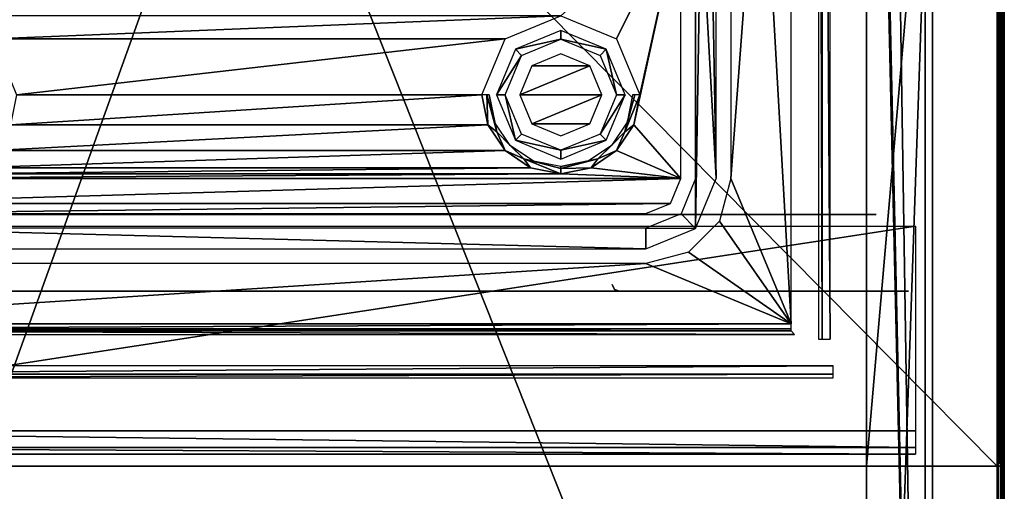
# Model space of a CAD drawing. Header units: millimetres. Extents: x -4 to 59, y -78 to 78.
# Tile 3 of 6: x 18 to 59, y -33 to -13. Entities that reach past the tile are written whole.
import ezdxf

# ---------------------------------------------------------------- set-up
doc = ezdxf.new("R2010")
doc.units = ezdxf.units.MM
doc.header["$LTSCALE"] = 65.185185
for name, color, linetype in [('10', 7, 'CONTINUOUS'), ('12', 7, 'CONTINUOUS'), ('13', 7, 'CONTINUOUS'), ('16', 7, 'CONTINUOUS'), ('19', 7, 'CONTINUOUS'), ('2', 7, 'CONTINUOUS'), ('22', 7, 'CONTINUOUS'), ('25', 7, 'CONTINUOUS'), ('3', 7, 'CONTINUOUS'), ('33', 7, 'CONTINUOUS'), ('37', 7, 'CONTINUOUS'), ('39', 7, 'CONTINUOUS'), ('40', 7, 'CONTINUOUS'), ('41', 7, 'CONTINUOUS'), ('43', 7, 'CONTINUOUS'), ('46', 7, 'CONTINUOUS'), ('47', 7, 'CONTINUOUS'), ('48', 7, 'CONTINUOUS'), ('50', 7, 'CONTINUOUS'), ('51', 7, 'CONTINUOUS'), ('52', 7, 'CONTINUOUS'), ('54', 7, 'CONTINUOUS'), ('55', 7, 'CONTINUOUS'), ('57', 7, 'CONTINUOUS'), ('6', 7, 'CONTINUOUS'), ('63', 7, 'CONTINUOUS'), ('64', 7, 'CONTINUOUS'), ('68', 7, 'CONTINUOUS'), ('7', 7, 'CONTINUOUS'), ('70', 7, 'CONTINUOUS')]:
    doc.layers.add(name, color=color, linetype=linetype)

msp = doc.modelspace()

# ---------------------------------------------------------------- linework, layer by layer
at = {"layer": '10', "color": 251, "linetype": 'Continuous', "true_color": 0x4d4d4d}
for points in [[(52.158, -27.308, 3.5), (3.442, -27.655, 3.36), (52.158, -27.655, 3.36), (52.158, -27.308, 3.5)], [(3.442, -27.308, 3.5), (3.442, -27.655, 3.36), (52.158, -27.308, 3.5), (3.442, -27.308, 3.5)], [(52.158, -27.655, 3.36), (3.442, -27.807, 3.017), (52.158, -27.807, 3.017), (52.158, -27.655, 3.36)], [(3.442, -27.655, 3.36), (3.442, -27.807, 3.017), (52.158, -27.655, 3.36), (3.442, -27.655, 3.36)]]:
    msp.add_3dface(points, dxfattribs=at)
at = {"layer": '12', "color": 250, "linetype": 'Continuous', "true_color": 0x1c1c1c}
for points in [[(50.299, -21, -21.944), (1.846, -21, -21.657), (48.068, -21, -22.869), (50.299, -21, -21.944)], [(47.144, -21, -25.101), (1.846, -21, -21.657), (5.299, -21, -21.953), (47.144, -21, -25.101)], [(1.846, -21, -21.657), (47.144, -21, -25.101), (48.068, -21, -22.869), (1.846, -21, -21.657)], [(53.752, -21, -21.646), (1.846, -21, -21.657), (50.299, -21, -21.944), (53.752, -21, -21.646)], [(1.852, -21, -51.362), (53.758, -21, -51.352), (5.305, -21, -51.065), (1.852, -21, -51.362)], [(7.531, -21, -22.877), (47.144, -21, -25.101), (5.299, -21, -21.953), (7.531, -21, -22.877)], [(5.305, -21, -51.065), (53.758, -21, -51.352), (7.537, -21, -50.14), (5.305, -21, -51.065)], [(47.148, -21, -47.901), (47.144, -21, -25.101), (7.531, -21, -22.877), (47.148, -21, -47.901)], [(8.456, -21, -25.108), (47.148, -21, -47.901), (7.531, -21, -22.877), (8.456, -21, -25.108)], [(7.537, -21, -50.14), (53.758, -21, -51.352), (8.461, -21, -47.908), (7.537, -21, -50.14)], [(48.073, -21, -50.132), (47.148, -21, -47.901), (8.456, -21, -25.108), (48.073, -21, -50.132)], [(48.073, -21, -50.132), (8.456, -21, -25.108), (8.461, -21, -47.908), (48.073, -21, -50.132)], [(50.305, -21, -51.056), (48.073, -21, -50.132), (8.461, -21, -47.908), (50.305, -21, -51.056)], [(53.758, -21, -51.352), (50.305, -21, -51.056), (8.461, -21, -47.908), (53.758, -21, -51.352)], [(47.144, -21, -25.101), (48.072, -21, -45.669), (48.069, -21, -27.332), (47.144, -21, -25.101)], [(47.148, -21, -47.901), (48.072, -21, -45.669), (47.144, -21, -25.101), (47.148, -21, -47.901)], [(48.069, -21, -27.332), (50.304, -21, -44.744), (50.301, -21, -28.256), (48.069, -21, -27.332)], [(48.072, -21, -45.669), (50.304, -21, -44.744), (48.069, -21, -27.332), (48.072, -21, -45.669)], [(52.531, -21, -22.868), (53.752, -21, -21.646), (50.299, -21, -21.944), (52.531, -21, -22.868)], [(50.301, -21, -28.256), (52.536, -21, -45.668), (52.532, -21, -27.331), (50.301, -21, -28.256)], [(50.304, -21, -44.744), (52.536, -21, -45.668), (50.301, -21, -28.256), (50.304, -21, -44.744)], [(50.305, -21, -51.056), (53.758, -21, -51.352), (52.537, -21, -50.131), (50.305, -21, -51.056)], [(53.456, -21, -25.099), (53.752, -21, -21.646), (52.531, -21, -22.868), (53.456, -21, -25.099)], [(52.532, -21, -27.331), (53.461, -21, -47.899), (53.456, -21, -25.099), (52.532, -21, -27.331)], [(52.536, -21, -45.668), (53.461, -21, -47.899), (52.532, -21, -27.331), (52.536, -21, -45.668)], [(53.758, -21, -51.352), (53.461, -21, -47.899), (52.537, -21, -50.131), (53.758, -21, -51.352)], [(53.461, -21, -47.899), (53.758, -21, -51.352), (53.456, -21, -25.099), (53.461, -21, -47.899)], [(53.758, -21, -51.352), (53.752, -21, -21.646), (53.456, -21, -25.099), (53.758, -21, -51.352)], [(53.752, -21, -21.646), (53.899, -21, -51.294), (53.894, -21, -21.706), (53.752, -21, -21.646)], [(53.758, -21, -51.352), (53.899, -21, -51.294), (53.752, -21, -21.646), (53.758, -21, -51.352)], [(53.899, -21, -51.294), (53.958, -21, -51.152), (53.894, -21, -21.706), (53.899, -21, -51.294)], [(53.958, -21, -51.152), (53.952, -21, -21.846), (53.894, -21, -21.706), (53.958, -21, -51.152)]]:
    msp.add_3dface(points, dxfattribs=at)
at = {"layer": '13', "color": 98, "linetype": 'Continuous', "true_color": 0x005400}
for points in [[(50.403, 25.553, 5.8), (49.135, -3, 5.8), (50.403, -25.553, 5.8), (50.403, 25.553, 5.8)], [(47.892, -8.25, 5.8), (47.892, -19.5, 5.8), (49.135, -3, 5.8), (47.892, -8.25, 5.8)], [(49.135, -3, 5.8), (47.892, -19.5, 5.8), (50.403, -25.553, 5.8), (49.135, -3, 5.8)], [(43.128, -13.672, 5.8), (45.808, -8.25, 5.8), (40.8, -12.708, 5.8), (43.128, -13.672, 5.8)], [(44.092, -16, 5.8), (45.808, -8.25, 5.8), (43.128, -13.672, 5.8), (44.092, -16, 5.8)], [(45.808, -19.5, 5.8), (45.808, -8.25, 5.8), (43.842, -17.26, 5.8), (45.808, -19.5, 5.8)], [(45.808, -8.25, 5.8), (44.092, -16, 5.8), (43.842, -17.26, 5.8), (45.808, -8.25, 5.8)], [(17.128, -13.672, 5.8), (40.8, -12.708, 5.8), (14.8, -12.708, 5.8), (17.128, -13.672, 5.8)], [(38.472, -13.672, 5.8), (40.8, -12.708, 5.8), (17.128, -13.672, 5.8), (38.472, -13.672, 5.8)], [(18.092, -16, 5.8), (38.472, -13.672, 5.8), (17.128, -13.672, 5.8), (18.092, -16, 5.8)], [(37.508, -16, 5.8), (38.472, -13.672, 5.8), (18.092, -16, 5.8), (37.508, -16, 5.8)], [(40.8, -14.292, 5.8), (39.592, -14.793, 5.8), (42.008, -14.793, 5.8), (40.8, -14.292, 5.8)], [(39.592, -14.793, 5.8), (39.092, -16, 5.8), (42.008, -14.793, 5.8), (39.592, -14.793, 5.8)], [(39.092, -16, 5.8), (42.508, -16, 5.8), (42.008, -14.793, 5.8), (39.092, -16, 5.8)], [(37.508, -16, 5.8), (18.092, -16, 5.8), (17.842, -17.26, 5.8), (37.508, -16, 5.8)], [(37.758, -17.26, 5.8), (37.508, -16, 5.8), (17.842, -17.26, 5.8), (37.758, -17.26, 5.8)], [(39.592, -17.207, 5.8), (42.508, -16, 5.8), (39.092, -16, 5.8), (39.592, -17.207, 5.8)], [(42.008, -17.207, 5.8), (42.508, -16, 5.8), (39.592, -17.207, 5.8), (42.008, -17.207, 5.8)], [(40.8, -17.708, 5.8), (42.008, -17.207, 5.8), (39.592, -17.207, 5.8), (40.8, -17.708, 5.8)], [(38.472, -18.328, 5.8), (37.758, -17.26, 5.8), (17.128, -18.328, 5.8), (38.472, -18.328, 5.8)], [(17.128, -18.328, 5.8), (37.758, -17.26, 5.8), (17.842, -17.26, 5.8), (17.128, -18.328, 5.8)], [(43.128, -18.328, 5.8), (45.808, -19.5, 5.8), (43.842, -17.26, 5.8), (43.128, -18.328, 5.8)], [(39.54, -19.042, 5.8), (38.472, -18.328, 5.8), (16.06, -19.042, 5.8), (39.54, -19.042, 5.8)], [(16.06, -19.042, 5.8), (38.472, -18.328, 5.8), (17.128, -18.328, 5.8), (16.06, -19.042, 5.8)], [(42.06, -19.042, 5.8), (45.808, -19.5, 5.8), (43.128, -18.328, 5.8), (42.06, -19.042, 5.8)], [(9.792, -19.5, 5.8), (40.8, -19.292, 5.8), (14.8, -19.292, 5.8), (9.792, -19.5, 5.8)], [(9.792, -19.5, 5.8), (45.808, -19.5, 5.8), (40.8, -19.292, 5.8), (9.792, -19.5, 5.8)], [(40.8, -19.292, 5.8), (39.54, -19.042, 5.8), (14.8, -19.292, 5.8), (40.8, -19.292, 5.8)], [(14.8, -19.292, 5.8), (39.54, -19.042, 5.8), (16.06, -19.042, 5.8), (14.8, -19.292, 5.8)], [(40.8, -19.292, 5.8), (45.808, -19.5, 5.8), (42.06, -19.042, 5.8), (40.8, -19.292, 5.8)], [(10.219, -20.531, 5.8), (45.808, -19.5, 5.8), (9.792, -19.5, 5.8), (10.219, -20.531, 5.8)], [(45.381, -20.531, 5.8), (45.808, -19.5, 5.8), (10.219, -20.531, 5.8), (45.381, -20.531, 5.8)], [(47.892, -19.5, 5.8), (47.418, -21.271, 5.8), (50.403, -25.553, 5.8), (47.892, -19.5, 5.8)], [(11.25, -20.958, 5.8), (45.381, -20.531, 5.8), (10.219, -20.531, 5.8), (11.25, -20.958, 5.8)], [(44.35, -20.958, 5.8), (45.381, -20.531, 5.8), (11.25, -20.958, 5.8), (44.35, -20.958, 5.8)], [(47.418, -21.271, 5.8), (46.121, -22.568, 5.8), (50.403, -25.553, 5.8), (47.418, -21.271, 5.8)], [(46.121, -22.568, 5.8), (44.35, -23.042, 5.8), (50.403, -25.553, 5.8), (46.121, -22.568, 5.8)], [(44.35, -23.042, 5.8), (11.25, -23.042, 5.8), (5.197, -25.553, 5.8), (44.35, -23.042, 5.8)], [(44.35, -23.042, 5.8), (5.197, -25.553, 5.8), (50.403, -25.553, 5.8), (44.35, -23.042, 5.8)]]:
    msp.add_3dface(points, dxfattribs=at)
at = {"layer": '16', "color": 98, "linetype": 'Continuous', "true_color": 0x005400}
for points in [[(50.55, -26, 1.3), (5.197, -25.853, 5.51), (5.05, -26, 1.3), (50.55, -26, 1.3)], [(50.403, -25.853, 5.51), (5.197, -25.853, 5.51), (50.55, -26, 1.3), (50.403, -25.853, 5.51)]]:
    msp.add_3dface(points, dxfattribs=at)
at = {"layer": '19', "color": 98, "linetype": 'Continuous', "true_color": 0x005400}
for points in [[(40.8, -13.318, 6.8), (38.904, -14.104, 6.8), (40.8, -13.682, 6.8), (40.8, -13.318, 6.8)], [(42.696, -14.104, 6.8), (40.8, -13.318, 6.8), (40.8, -13.682, 6.8), (42.696, -14.104, 6.8)], [(40.8, -13.682, 6.8), (38.904, -14.104, 6.8), (39.16, -14.361, 6.8), (40.8, -13.682, 6.8)], [(42.44, -14.361, 6.8), (42.696, -14.104, 6.8), (40.8, -13.682, 6.8), (42.44, -14.361, 6.8)], [(38.904, -14.104, 6.8), (38.118, -16, 6.8), (39.16, -14.361, 6.8), (38.904, -14.104, 6.8)], [(39.16, -14.361, 6.8), (38.118, -16, 6.8), (38.482, -16, 6.8), (39.16, -14.361, 6.8)], [(43.118, -16, 6.8), (42.696, -14.104, 6.8), (42.44, -14.361, 6.8), (43.118, -16, 6.8)], [(43.482, -16, 6.8), (42.696, -14.104, 6.8), (43.118, -16, 6.8), (43.482, -16, 6.8)], [(38.118, -16, 6.8), (38.904, -17.896, 6.8), (38.482, -16, 6.8), (38.118, -16, 6.8)], [(38.482, -16, 6.8), (38.904, -17.896, 6.8), (39.16, -17.639, 6.8), (38.482, -16, 6.8)], [(42.696, -17.896, 6.8), (43.482, -16, 6.8), (42.44, -17.639, 6.8), (42.696, -17.896, 6.8)], [(43.482, -16, 6.8), (43.118, -16, 6.8), (42.44, -17.639, 6.8), (43.482, -16, 6.8)], [(39.16, -17.639, 6.8), (38.904, -17.896, 6.8), (40.8, -18.318, 6.8), (39.16, -17.639, 6.8)], [(40.8, -18.318, 6.8), (42.696, -17.896, 6.8), (42.44, -17.639, 6.8), (40.8, -18.318, 6.8)], [(38.904, -17.896, 6.8), (40.8, -18.682, 6.8), (40.8, -18.318, 6.8), (38.904, -17.896, 6.8)], [(40.8, -18.682, 6.8), (42.696, -17.896, 6.8), (40.8, -18.318, 6.8), (40.8, -18.682, 6.8)]]:
    msp.add_3dface(points, dxfattribs=at)
at = {"layer": '2', "color": 251, "linetype": 'Continuous', "true_color": 0x4d4d4d}
for points in [[(0, -31, -18.633), (55.6, -31, -18.633), (0, -31, -0.01), (0, -31, -18.633)], [(0, -31, -0.01), (55.6, -31, -18.633), (55.6, -31, -0.01), (0, -31, -0.01)]]:
    msp.add_3dface(points, dxfattribs=at)
at = {"layer": '22', "color": 98, "linetype": 'Continuous', "true_color": 0x005400}
for points in [[(50.403, -25.553, 5.8), (5.197, -25.762, 5.716), (50.403, -25.762, 5.716), (50.403, -25.553, 5.8)], [(50.403, -25.553, 5.8), (5.197, -25.553, 5.8), (5.197, -25.762, 5.716), (50.403, -25.553, 5.8)], [(5.197, -25.853, 5.51), (50.403, -25.853, 5.51), (50.403, -25.762, 5.716), (5.197, -25.853, 5.51)], [(5.197, -25.762, 5.716), (5.197, -25.853, 5.51), (50.403, -25.762, 5.716), (5.197, -25.762, 5.716)]]:
    msp.add_3dface(points, dxfattribs=at)
at = {"layer": '25', "color": 98, "linetype": 'Continuous', "true_color": 0x005400}
for points in [[(46.634, -7.876, 6.8), (46.418, -8.25, 6.8), (46.423, -21.573, 6.8), (46.634, -7.876, 6.8)], [(47.282, -19.5, 6.8), (46.634, -7.876, 6.8), (46.423, -21.573, 6.8), (47.282, -19.5, 6.8)], [(47.066, -7.876, 6.8), (46.634, -7.876, 6.8), (47.282, -19.5, 6.8), (47.066, -7.876, 6.8)], [(47.282, -8.25, 6.8), (47.066, -7.876, 6.8), (47.282, -19.5, 6.8), (47.282, -8.25, 6.8)], [(46.418, -8.25, 6.8), (46.418, -19.5, 6.8), (46.423, -21.573, 6.8), (46.418, -8.25, 6.8)], [(46.418, -19.5, 6.8), (45.813, -20.963, 6.8), (46.423, -21.573, 6.8), (46.418, -19.5, 6.8)], [(45.813, -20.963, 6.8), (44.35, -21.568, 6.8), (46.423, -21.573, 6.8), (45.813, -20.963, 6.8)], [(44.35, -21.568, 6.8), (11.25, -21.568, 6.8), (44.35, -22.432, 6.8), (44.35, -21.568, 6.8)], [(44.35, -22.432, 6.8), (11.25, -21.568, 6.8), (11.25, -22.432, 6.8), (44.35, -22.432, 6.8)], [(46.423, -21.573, 6.8), (44.35, -21.568, 6.8), (44.35, -22.432, 6.8), (46.423, -21.573, 6.8)]]:
    msp.add_3dface(points, dxfattribs=at)
at = {"layer": '3', "color": 251, "linetype": 'Continuous', "true_color": 0x4d4d4d}
for points in [[(55.6, -30.026, -19.633), (0, -30.026, -19.633), (55.6, -21.487, -19.856), (55.6, -30.026, -19.633)], [(0, -30.026, -19.633), (0, -21.487, -19.856), (55.6, -21.487, -19.856), (0, -30.026, -19.633)]]:
    msp.add_3dface(points, dxfattribs=at)
at = {"layer": '33', "color": 98, "linetype": 'Continuous', "true_color": 0x005400}
for points in [[(37.508, -16, 5.8), (37.758, -17.26, 5.8), (37.717, -16, 5.885), (37.508, -16, 5.8)], [(37.717, -16, 5.885), (38.13, -17.541, 5.885), (37.808, -16, 6.092), (37.717, -16, 5.885)], [(37.717, -16, 5.885), (37.758, -17.26, 5.8), (38.13, -17.541, 5.885), (37.717, -16, 5.885)], [(37.808, -16, 6.092), (38.13, -17.541, 5.885), (38.035, -17.145, 6.092), (37.808, -16, 6.092)], [(43.47, -17.541, 5.885), (43.883, -16, 5.885), (43.565, -17.145, 6.092), (43.47, -17.541, 5.885)], [(43.842, -17.26, 5.8), (44.092, -16, 5.8), (43.47, -17.541, 5.885), (43.842, -17.26, 5.8)], [(43.47, -17.541, 5.885), (44.092, -16, 5.8), (43.883, -16, 5.885), (43.47, -17.541, 5.885)], [(43.565, -17.145, 6.092), (43.883, -16, 5.885), (43.792, -16, 6.092), (43.565, -17.145, 6.092)], [(38.035, -17.145, 6.092), (38.13, -17.541, 5.885), (38.684, -18.116, 6.092), (38.035, -17.145, 6.092)], [(42.916, -18.116, 6.092), (43.47, -17.541, 5.885), (43.565, -17.145, 6.092), (42.916, -18.116, 6.092)], [(37.758, -17.26, 5.8), (38.472, -18.328, 5.8), (38.13, -17.541, 5.885), (37.758, -17.26, 5.8)], [(38.13, -17.541, 5.885), (39.259, -18.67, 5.885), (38.684, -18.116, 6.092), (38.13, -17.541, 5.885)], [(38.13, -17.541, 5.885), (38.472, -18.328, 5.8), (39.259, -18.67, 5.885), (38.13, -17.541, 5.885)], [(42.341, -18.67, 5.885), (43.47, -17.541, 5.885), (42.916, -18.116, 6.092), (42.341, -18.67, 5.885)], [(42.341, -18.67, 5.885), (43.128, -18.328, 5.8), (43.47, -17.541, 5.885), (42.341, -18.67, 5.885)], [(43.128, -18.328, 5.8), (43.842, -17.26, 5.8), (43.47, -17.541, 5.885), (43.128, -18.328, 5.8)], [(38.472, -18.328, 5.8), (39.54, -19.042, 5.8), (39.259, -18.67, 5.885), (38.472, -18.328, 5.8)], [(38.684, -18.116, 6.092), (39.259, -18.67, 5.885), (39.655, -18.765, 6.092), (38.684, -18.116, 6.092)], [(41.945, -18.765, 6.092), (42.341, -18.67, 5.885), (42.916, -18.116, 6.092), (41.945, -18.765, 6.092)], [(42.06, -19.042, 5.8), (43.128, -18.328, 5.8), (42.341, -18.67, 5.885), (42.06, -19.042, 5.8)], [(39.259, -18.67, 5.885), (40.8, -19.083, 5.885), (39.655, -18.765, 6.092), (39.259, -18.67, 5.885)], [(39.259, -18.67, 5.885), (40.8, -19.292, 5.8), (40.8, -19.083, 5.885), (39.259, -18.67, 5.885)], [(39.54, -19.042, 5.8), (40.8, -19.292, 5.8), (39.259, -18.67, 5.885), (39.54, -19.042, 5.8)], [(39.655, -18.765, 6.092), (40.8, -19.083, 5.885), (40.8, -18.992, 6.092), (39.655, -18.765, 6.092)], [(40.8, -19.083, 5.885), (42.341, -18.67, 5.885), (40.8, -18.992, 6.092), (40.8, -19.083, 5.885)], [(40.8, -18.992, 6.092), (42.341, -18.67, 5.885), (41.945, -18.765, 6.092), (40.8, -18.992, 6.092)], [(40.8, -19.083, 5.885), (42.06, -19.042, 5.8), (42.341, -18.67, 5.885), (40.8, -19.083, 5.885)], [(40.8, -19.292, 5.8), (42.06, -19.042, 5.8), (40.8, -19.083, 5.885), (40.8, -19.292, 5.8)]]:
    msp.add_3dface(points, dxfattribs=at)
at = {"layer": '37', "linetype": 'Continuous'}
for points in [[(-3.4, -31.5, -60), (-3.4, 31.5, -60), (59, -31.5, -60), (-3.4, -31.5, -60)], [(59, -31.5, -60), (-3.4, 31.5, -60), (59, 31.5, -60), (59, -31.5, -60)]]:
    msp.add_3dface(points, dxfattribs=at)
at = {"layer": '39', "linetype": 'Continuous'}
for points in [[(53.55, -31.5, 3), (59, 31.5, 3), (53.55, 28, 3), (53.55, -31.5, 3)], [(59, -31.5, 3), (59, 31.5, 3), (53.55, -31.5, 3), (59, -31.5, 3)]]:
    msp.add_3dface(points, dxfattribs=at)
at = {"layer": '40', "linetype": 'Continuous'}
for points in [[(59.3, -31.5, -59.7), (59.3, 31.5, -59.7), (59.3, -31.5, 2.7), (59.3, -31.5, -59.7)], [(59.3, -31.5, 2.7), (59.3, 31.5, -59.7), (59.3, 31.5, 2.7), (59.3, -31.5, 2.7)]]:
    msp.add_3dface(points, dxfattribs=at)
at = {"layer": '41', "linetype": 'Continuous'}
for points in [[(56, -31.5, -57), (56, 31.5, -57), (-0.4, -31.5, -57), (56, -31.5, -57)], [(56, 31.5, -57), (-0.4, 31.5, -57), (-0.4, -31.5, -57), (56, 31.5, -57)]]:
    msp.add_3dface(points, dxfattribs=at)
at = {"layer": '43', "linetype": 'Continuous'}
for points in [[(56.3, 31.5, -0.3), (56.3, 31.5, -56.7), (56.3, -31.5, -56.7), (56.3, 31.5, -0.3)], [(56.3, -31.5, -0.3), (56.3, 31.5, -0.3), (56.3, -31.5, -56.7), (56.3, -31.5, -0.3)]]:
    msp.add_3dface(points, dxfattribs=at)
at = {"layer": '46', "linetype": 'Continuous'}
for points in [[(59, -31.5, -60), (59, 31.5, -60), (59.212, 31.5, -59.912), (59, -31.5, -60)], [(59.212, -31.5, -59.912), (59, -31.5, -60), (59.212, 31.5, -59.912), (59.212, -31.5, -59.912)], [(59.3, 31.5, -59.7), (59.212, -31.5, -59.912), (59.212, 31.5, -59.912), (59.3, 31.5, -59.7)], [(59.3, 31.5, -59.7), (59.3, -31.5, -59.7), (59.212, -31.5, -59.912), (59.3, 31.5, -59.7)]]:
    msp.add_3dface(points, dxfattribs=at)
at = {"layer": '47', "linetype": 'Continuous'}
for points in [[(59, 31.5, 3), (59, -31.5, 3), (59.212, -31.5, 2.912), (59, 31.5, 3)], [(59, 31.5, 3), (59.212, -31.5, 2.912), (59.212, 31.5, 2.912), (59, 31.5, 3)], [(59.212, -31.5, 2.912), (59.3, -31.5, 2.7), (59.212, 31.5, 2.912), (59.212, -31.5, 2.912)], [(59.3, -31.5, 2.7), (59.3, 31.5, 2.7), (59.212, 31.5, 2.912), (59.3, -31.5, 2.7)]]:
    msp.add_3dface(points, dxfattribs=at)
at = {"layer": '48', "linetype": 'Continuous'}
for points in [[(59, 78.5, -60), (59, -78.5, -60), (-3.4, 78.5, -60), (59, 78.5, -60)], [(-3.4, 78.5, -60), (59, -78.5, -60), (-3.4, -78.5, -60), (-3.4, 78.5, -60)]]:
    msp.add_3dface(points, dxfattribs=at)
at = {"layer": '50', "linetype": 'Continuous'}
for points in [[(53.55, 28, 3), (53.55, -78.5, 3), (59, 78.5, 3), (53.55, 28, 3)], [(53.55, -78.5, 3), (59, -78.5, 3), (59, 78.5, 3), (53.55, -78.5, 3)]]:
    msp.add_3dface(points, dxfattribs=at)
at = {"layer": '51', "linetype": 'Continuous'}
for points in [[(59.3, 78.5, 2.7), (59.3, -78.5, 2.7), (59.3, 78.5, -59.7), (59.3, 78.5, 2.7)], [(59.3, -78.5, 2.7), (59.3, -78.5, -59.7), (59.3, 78.5, -59.7), (59.3, -78.5, 2.7)]]:
    msp.add_3dface(points, dxfattribs=at)
at = {"layer": '52', "linetype": 'Continuous'}
for points in [[(56, 78.5, -57), (-0.4, 78.5, -57), (-0.4, -78.5, -57), (56, 78.5, -57)], [(56, -78.5, -57), (56, 78.5, -57), (-0.4, -78.5, -57), (56, -78.5, -57)]]:
    msp.add_3dface(points, dxfattribs=at)
at = {"layer": '54', "linetype": 'Continuous'}
for points in [[(53.55, 78.5), (56, -78.5), (53.55, 32), (53.55, 78.5)], [(56, 78.5), (56, -78.5), (53.55, 78.5), (56, 78.5)], [(56, -78.5), (53.55, 28), (53.55, 32), (56, -78.5)], [(53.55, -78.5), (53.55, 28), (56, -78.5), (53.55, -78.5)]]:
    msp.add_3dface(points, dxfattribs=at)
at = {"layer": '55', "linetype": 'Continuous'}
for points in [[(56.3, -78.5, -56.7), (56.3, 78.5, -0.3), (56.3, 78.5, -56.7), (56.3, -78.5, -56.7)], [(56.3, -78.5, -0.3), (56.3, 78.5, -0.3), (56.3, -78.5, -56.7), (56.3, -78.5, -0.3)]]:
    msp.add_3dface(points, dxfattribs=at)
at = {"layer": '57', "color": 2, "linetype": 'Continuous'}
for points in [[(53.55, 28, 3), (53.55, 28), (53.55, -78.5), (53.55, 28, 3)], [(53.55, -78.5, 3), (53.55, 28, 3), (53.55, -78.5), (53.55, -78.5, 3)]]:
    msp.add_3dface(points, dxfattribs=at)
at = {"layer": '6', "color": 251, "linetype": 'Continuous', "true_color": 0x4d4d4d}
for points in [[(51.695, -26.193, 3.36), (51.543, 26.193, 3.017), (51.543, -26.193, 3.017), (51.695, -26.193, 3.36)], [(51.695, 26.193, 3.36), (51.543, 26.193, 3.017), (51.695, -26.193, 3.36), (51.695, 26.193, 3.36)], [(52.042, 26.193, 3.5), (51.695, 26.193, 3.36), (52.042, -26.193, 3.5), (52.042, 26.193, 3.5)], [(52.042, -26.193, 3.5), (51.695, 26.193, 3.36), (51.695, -26.193, 3.36), (52.042, -26.193, 3.5)]]:
    msp.add_3dface(points, dxfattribs=at)
at = {"layer": '63', "linetype": 'Continuous'}
for points in [[(59, -78.5, -60), (59, 78.5, -60), (59.212, 78.5, -59.912), (59, -78.5, -60)], [(59, -78.5, -60), (59.212, 78.5, -59.912), (59.212, -78.5, -59.912), (59, -78.5, -60)], [(59.212, 78.5, -59.912), (59.3, 78.5, -59.7), (59.212, -78.5, -59.912), (59.212, 78.5, -59.912)], [(59.3, 78.5, -59.7), (59.3, -78.5, -59.7), (59.212, -78.5, -59.912), (59.3, 78.5, -59.7)]]:
    msp.add_3dface(points, dxfattribs=at)
at = {"layer": '64', "linetype": 'Continuous'}
for points in [[(59.212, 78.5, 2.912), (59, 78.5, 3), (59.212, -78.5, 2.912), (59.212, 78.5, 2.912)], [(59, 78.5, 3), (59, -78.5, 3), (59.212, -78.5, 2.912), (59, 78.5, 3)], [(59.3, -78.5, 2.7), (59.212, 78.5, 2.912), (59.212, -78.5, 2.912), (59.3, -78.5, 2.7)], [(59.3, -78.5, 2.7), (59.3, 78.5, 2.7), (59.212, 78.5, 2.912), (59.3, -78.5, 2.7)]]:
    msp.add_3dface(points, dxfattribs=at)
at = {"layer": '68', "color": 2, "linetype": 'Continuous'}
for points in [[(0.3, -24.2, -55.815), (55.3, -24.2, -55.815), (13.157, -24.2, -49.257), (0.3, -24.2, -55.815)], [(54.8, -24.2, -20.236), (0.8, -24.2, -20.236), (42.443, -24.2, -23.873), (54.8, -24.2, -20.236)], [(42.443, -24.2, -23.873), (0.8, -24.2, -20.236), (13.157, -24.2, -23.873), (42.443, -24.2, -23.873)], [(13.157, -24.2, -49.257), (55.3, -24.2, -55.815), (42.443, -24.2, -49.257), (13.157, -24.2, -49.257)], [(54.8, -24.2, -20.236), (42.443, -24.2, -23.873), (43.005, -24.2, -24.104), (54.8, -24.2, -20.236)], [(42.443, -24.2, -49.257), (55.3, -24.2, -55.815), (43.011, -24.2, -49.02), (42.443, -24.2, -49.257)], [(43.242, -24.2, -24.672), (54.8, -24.2, -20.236), (43.005, -24.2, -24.104), (43.242, -24.2, -24.672)], [(43.011, -24.2, -49.02), (55.3, -24.2, -55.815), (43.242, -24.2, -48.458), (43.011, -24.2, -49.02)], [(55.3, -24.2, -55.815), (54.8, -24.2, -20.236), (43.242, -24.2, -24.672), (55.3, -24.2, -55.815)], [(43.242, -24.2, -48.458), (55.3, -24.2, -55.815), (43.242, -24.2, -24.672), (43.242, -24.2, -48.458)], [(55.154, -24.2, -20.383), (54.8, -24.2, -20.236), (55.3, -24.2, -55.815), (55.154, -24.2, -20.383)], [(55.3, -24.2, -20.736), (55.154, -24.2, -20.383), (55.3, -24.2, -55.815), (55.3, -24.2, -20.736)]]:
    msp.add_3dface(points, dxfattribs=at)
at = {"layer": '7', "color": 251, "linetype": 'Continuous', "true_color": 0x4d4d4d}
for points in [[(0, -30.716, -19.331), (0, -30.026, -19.633), (55.6, -30.716, -19.331), (0, -30.716, -19.331)], [(0, -30.026, -19.633), (55.6, -30.026, -19.633), (55.6, -30.716, -19.331), (0, -30.026, -19.633)], [(55.6, -31, -18.633), (0, -31, -18.633), (0, -30.716, -19.331), (55.6, -31, -18.633)], [(55.6, -31, -18.633), (0, -30.716, -19.331), (55.6, -30.716, -19.331), (55.6, -31, -18.633)]]:
    msp.add_3dface(points, dxfattribs=at)
at = {"layer": '70', "color": 2, "linetype": 'Continuous'}
for points in [[(42.942, -23.916, -48.458), (43.035, -24.118, -48.458), (42.942, -23.916, -24.672), (42.942, -23.916, -48.458)], [(42.942, -23.916, -24.672), (43.035, -24.118, -48.458), (43.035, -24.118, -24.672), (42.942, -23.916, -24.672)], [(43.242, -24.2, -48.458), (43.242, -24.2, -24.672), (43.035, -24.118, -24.672), (43.242, -24.2, -48.458)], [(43.035, -24.118, -48.458), (43.242, -24.2, -48.458), (43.035, -24.118, -24.672), (43.035, -24.118, -48.458)]]:
    msp.add_3dface(points, dxfattribs=at)

doc.saveas('drawing.dxf')
